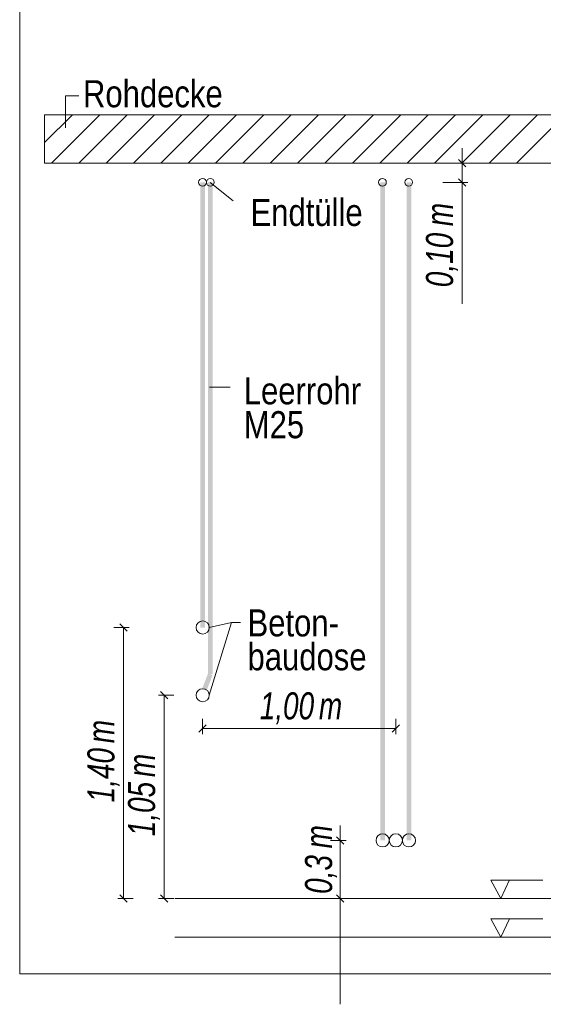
# Model space of a CAD drawing. Extents: x -620 to 3480, y 62 to 1107.
# Tile 126 of 256: x 133 to 160, y 694 to 745. Entities that reach past the tile are written whole.
import ezdxf
from ezdxf.lldxf.tags import DXFTag

# ---------------------------------------------------------------- set-up
doc = ezdxf.new("R2010")
doc.units = 0
doc.layers.get('0').update_dxf_attribs({"lineweight": 35})
for name, color, linetype, lineweight, true_color in [('E_Aussparung Bemaßung-A06G9GVM8I', 5, 'Continuous', 9, 0x0000ff), ('E_Betonbaudose', 1, 'Continuous', 13, 0xff0000), ('E_Detail_Beschriftung', 7, 'Continuous', 13, 0x009900), ('E_Detail_Wandschraffur', 7, 'Continuous', 5, 0xc0c0c0)]:
    doc.layers.add(name, color=color, linetype=linetype, lineweight=lineweight, true_color=true_color)
doc.layers.add('E_Detail_Linie_Text_Bem', color=7, linetype='Continuous', lineweight=13)
doc.styles.get("Standard").update_dxf_attribs({"font": 'ARIALN.TTF'})
tags = doc.linetypes.add('fein_strichliert', pattern=[4, 1, -2, 1]).pattern_tags.tags
tags[8:9] = [DXFTag(74, 4), DXFTag(75, 0), DXFTag(340, '0'), DXFTag(46, 0.0), DXFTag(50, 0.0), DXFTag(44, 0.0), DXFTag(45, 0.0)]
tags[6:7] = [DXFTag(74, 4), DXFTag(75, 0), DXFTag(340, '0'), DXFTag(46, 0.0), DXFTag(50, 0.0), DXFTag(44, 0.0), DXFTag(45, 0.0)]
tags[4:5] = [DXFTag(74, 4), DXFTag(75, 0), DXFTag(340, '0'), DXFTag(46, 0.0), DXFTag(50, 0.0), DXFTag(44, 0.0), DXFTag(45, 0.0)]
tags = doc.linetypes.add('fein_strichliert-A06G9GVL8I', pattern=[4, 1, -2, 1]).pattern_tags.tags
tags[8:9] = [DXFTag(74, 4), DXFTag(75, 0), DXFTag(340, '0'), DXFTag(46, 0.0), DXFTag(50, 0.0), DXFTag(44, 0.0), DXFTag(45, 0.0)]
tags[6:7] = [DXFTag(74, 4), DXFTag(75, 0), DXFTag(340, '0'), DXFTag(46, 0.0), DXFTag(50, 0.0), DXFTag(44, 0.0), DXFTag(45, 0.0)]
tags[4:5] = [DXFTag(74, 4), DXFTag(75, 0), DXFTag(340, '0'), DXFTag(46, 0.0), DXFTag(50, 0.0), DXFTag(44, 0.0), DXFTag(45, 0.0)]

# ---------------------------------------------------------------- blocks, each defined once
blk = doc.blocks.new('Referenz-A06G9GVP8I')
at = {"layer": 'E_Aussparung Bemaßung-A06G9GVM8I', "linetype": 'Continuous', "ltscale": 0.13}
for p, q in [((155.728, 738.33), (155.728, 730.292)), ((156.028, 737.566), (154.728, 737.566)), ((155.537, 737.757), (155.918, 737.375)), ((156.028, 736.566), (154.728, 736.566)), ((155.537, 736.757), (155.918, 736.376)), ((138.528, 713.566), (137.728, 713.566)), ((138.418, 713.375), (138.037, 713.757)), ((138.228, 713.566), (138.228, 699.566)), ((140.028, 710.066), (140.828, 710.066)), ((140.518, 709.875), (140.137, 710.257)), ((140.328, 710.066), (140.328, 699.566)), ((142.312, 708.051), (142.312, 708.851)), ((152.3, 708.051), (152.3, 708.851)), ((142.503, 708.542), (142.121, 708.16)), ((142.312, 708.351), (152.3, 708.351)), ((152.491, 708.542), (152.109, 708.16)), ((149.428, 703.33), (149.428, 694.095)), ((149.237, 702.757), (149.618, 702.375)), ((149.728, 702.566), (148.928, 702.566)), ((138.418, 699.375), (138.037, 699.757)), ((140.518, 699.375), (140.137, 699.757)), ((149.237, 699.757), (149.618, 699.375)), ((137.928, 699.566), (138.728, 699.566)), ((140.028, 699.566), (140.828, 699.566)), ((149.728, 699.566), (148.928, 699.566))]:
    blk.add_line(p, q, dxfattribs=at)
at = {"layer": 'E_Betonbaudose', "linetype": 'Continuous', "ltscale": 0.13}
for centre, radius in [((142.312, 736.576), 0.2), ((142.712, 736.576), 0.2), ((151.611, 736.576), 0.2), ((152.971, 736.576), 0.2), ((142.322, 713.566), 0.34), ((142.322, 710.066), 0.34), ((151.62, 702.566), 0.34), ((152.3, 702.566), 0.34), ((152.98, 702.566), 0.34)]:
    blk.add_circle(centre, radius, dxfattribs=at)
at = {"layer": 'E_Detail_Linie_Text_Bem', "linetype": 'fein_strichliert-A06G9GVL8I', "ltscale": 0.65}
for p, q in [((132.862, 756.994), (132.862, 695.677)), ((132.862, 695.677), (192.605, 695.677))]:
    blk.add_line(p, q, dxfattribs=at)
at = {"layer": 'E_Detail_Linie_Text_Bem', "color": 0, "linetype": 'Continuous', "ltscale": 0.13}
for p, q in [((135.234, 739.387), (135.234, 741.035)), ((135.234, 741.035), (135.92, 741.035)), ((143.89, 735.614), (142.712, 736.566)), ((143.737, 725.98), (142.676, 725.98)), ((143.81, 713.821), (142.662, 713.566)), ((143.81, 713.821), (142.662, 710.066)), ((143.81, 713.821), (144.271, 713.821)), ((157.721, 699.566), (157.211, 700.516)), ((157.211, 700.516), (159.895, 700.516)), ((158.178, 700.52), (157.721, 699.566)), ((157.721, 697.566), (157.211, 698.516)), ((157.211, 698.516), (159.895, 698.516)), ((158.178, 698.52), (157.721, 697.566))]:
    blk.add_line(p, q, dxfattribs=at)
at = {"layer": 'E_Detail_Linie_Text_Bem', "linetype": 'Continuous', "ltscale": 0.13}
for p, q in [((185.479, 740.066), (134.151, 740.066)), ((134.151, 740.066), (134.151, 737.566)), ((134.151, 737.566), (144.544, 737.566)), ((134.151, 737.566), (182.979, 737.566)), ((144.544, 737.566), (185.479, 737.566)), ((140.878, 699.566), (179.008, 699.566)), ((140.878, 697.566), (179.008, 697.566))]:
    blk.add_line(p, q, dxfattribs=at)
for points in [[(142.447, 736.567), (142.447, 713.566), (142.196, 736.566), (142.196, 713.566)], [(142.837, 736.577), (142.837, 711.141), (142.587, 736.576), (142.587, 711.141)], [(151.745, 736.567), (151.745, 702.566), (151.495, 736.566), (151.495, 702.566)], [(153.105, 736.567), (153.105, 702.566), (152.855, 736.566), (152.855, 702.566)], [(142.829, 711.096), (142.52, 710.306), (142.596, 711.186), (142.287, 710.397)]]:
    blk.add_solid(points, dxfattribs=at)
at = {"layer": 'E_Detail_Wandschraffur', "linetype": 'ByBlock', "ltscale": 0.13}
for p, q in [((134.151, 738.633), (135.584, 740.066)), ((135.913, 737.566), (138.413, 740.066)), ((138.741, 737.566), (141.241, 740.066)), ((141.57, 737.566), (144.07, 740.066)), ((144.398, 737.566), (146.898, 740.066)), ((147.226, 737.566), (149.726, 740.066)), ((150.055, 737.566), (152.555, 740.066)), ((152.883, 737.566), (155.383, 740.066)), ((155.712, 737.566), (158.212, 740.066)), ((158.54, 737.566), (161.04, 740.066))]:
    blk.add_line(p, q, dxfattribs=at)
at = {"layer": 'E_Detail_Wandschraffur', "linetype": 'fein_strichliert', "ltscale": 0.13}
for p, q in [((134.151, 740.048), (134.17, 740.066)), ((134.499, 737.566), (136.999, 740.066)), ((137.327, 737.566), (139.827, 740.066)), ((140.155, 737.566), (142.655, 740.066)), ((142.984, 737.566), (145.484, 740.066)), ((145.812, 737.566), (148.312, 740.066)), ((148.641, 737.566), (151.141, 740.066)), ((151.469, 737.566), (153.969, 740.066)), ((154.298, 737.566), (156.798, 740.066)), ((157.126, 737.566), (159.626, 740.066))]:
    blk.add_line(p, q, dxfattribs=at)
at = {"layer": 'E_Aussparung Bemaßung-A06G9GVM8I', "linetype": 'Continuous', "ltscale": 0.13, "char_height": 1.4, "attachment_point": 1, "rotation": 90}
for s, insert in [('{\\W0.9;\\fArial Narrow|b0|i1;m}', (153.861, 734.307)), ('{\\W0.9;\\fArial Narrow|b0|i1;0,10 }', (153.861, 731.154)), ('{\\W0.9;\\fArial Narrow|b0|i1;m}', (136.361, 707.587)), ('{\\W0.9;\\fArial Narrow|b0|i1;1,40 }', (136.361, 704.53)), ('{\\W0.9;\\fArial Narrow|b0|i1;m}', (138.461, 705.837)), ('{\\W0.9;\\fArial Narrow|b0|i1;1,05 }', (138.461, 702.78)), ('{\\W0.9;\\fArial Narrow|b0|i1;m}', (147.609, 702.152)), ('{\\W0.9;\\fArial Narrow|b0|i1;0,3 }', (147.609, 699.802))]:
    blk.add_mtext(s, dxfattribs=dict(at, insert=insert))
at = {"layer": 'E_Aussparung Bemaßung-A06G9GVM8I', "linetype": 'Continuous', "ltscale": 0.13, "char_height": 1.4, "attachment_point": 1}
for s, insert in [('{\\W0.9;\\fArial Narrow|b0|i1;1,00 }', (145.27, 710.218)), ('{\\W0.9;\\fArial Narrow|b0|i1;m}', (148.327, 710.218))]:
    blk.add_mtext(s, dxfattribs=dict(at, insert=insert))
at = {"layer": 'E_Detail_Beschriftung', "linetype": 'Continuous', "ltscale": 0.13, "char_height": 1.4, "attachment_point": 1}
for s, insert in [('{\\fArial Narrow;Rohdecke}', (136.134, 741.852)), ('{\\fArial Narrow;Endtülle}', (144.792, 735.719)), ('{\\fArial Narrow;Leerrohr}', (144.444, 726.501)), ('{\\fArial Narrow;M25}', (144.444, 724.748)), ('{\\fArial Narrow;Beton-}', (144.637, 714.507)), ('{\\fArial Narrow;baudose}', (144.637, 712.757))]:
    blk.add_mtext(s, dxfattribs=dict(at, insert=insert))

msp = doc.modelspace()

# ---------------------------------------------------------------- block references
at = {"color": 8, "lineweight": 25, "ltscale": 0.25, "true_color": 0x808080}
msp.add_blockref('Referenz-A06G9GVP8I', (0, 0), dxfattribs=at)

doc.saveas('drawing.dxf')
